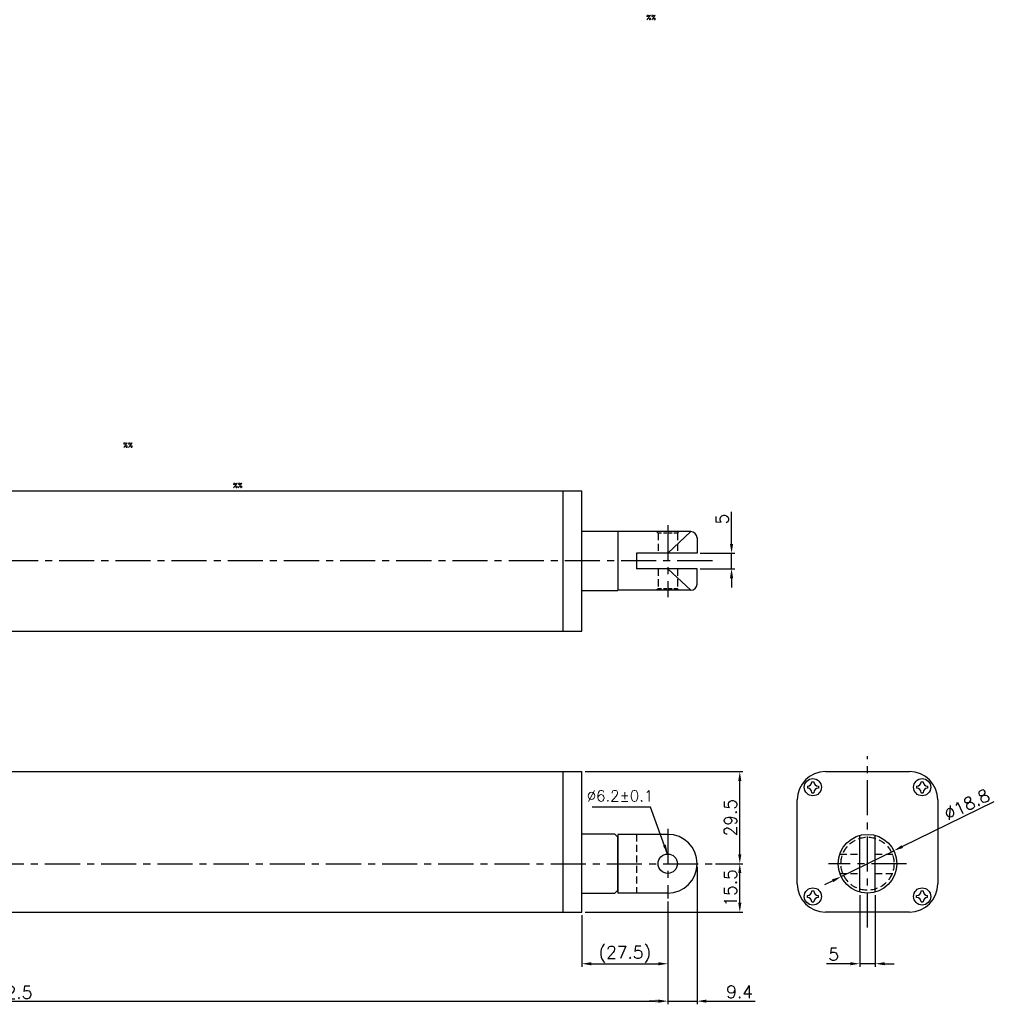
# Model space of a CAD drawing. Extents: x -97 to 527, y -103 to 357.
# Tile 3 of 3: x 215 to 527, y 42 to 357. Entities that reach past the tile are written whole.
import ezdxf

# ---------------------------------------------------------------- set-up
doc = ezdxf.new("R2010")
doc.units = 0
doc.header["$LTSCALE"] = 9
doc.header["$MEASUREMENT"] = 0
doc.header["$PDMODE"] = 3
doc.linetypes.add('CENTER', pattern=[2, 1.25, -0.25, 0.25, -0.25])
doc.linetypes.add('HIDDEN', pattern=[0.375, 0.25, -0.125])
doc.layers.get('0').update_dxf_attribs({"linetype": 'CONTINUOUS'})
doc.layers.get('DEFPOINTS').update_dxf_attribs({"linetype": 'CONTINUOUS'})
for name, color, linetype in [('CE', 2, 'CENTER'), ('DIM', 4, 'CONTINUOUS'), ('DIM0', 4, 'CONTINUOUS'), ('HID', 1, 'HIDDEN'), ('HIDDEN', 7, 'HIDDEN')]:
    doc.layers.add(name, color=color, linetype=linetype)
doc.styles.get("Standard").update_dxf_attribs({"font": 'txt.shx'})
doc.dimstyles.new('STANDARD$0', dxfattribs={"dimtxt": 3, "dimasz": 2, "dimexe": 1, "dimexo": 1, "dimgap": 0.8, "dimtad": 1, "dimtxsty": 'STANDARD', "dimblk1": 'CLOSED', "dimblk2": 'CLOSED', "dimsah": 1, "dimcen": 1, "dimclrd": 256, "dimclre": 256, "dimclrt": 256, "dimazin": 3, "dimtp": 0.3, "dimtfac": 0.8, "dimtmove": 0, "dimatfit": 3, "dimtolj": 1})
doc.dimstyles.new('W_8', dxfattribs={"dimtxt": 8, "dimasz": 3, "dimexe": 3, "dimexo": 3, "dimgap": 2.5, "dimtad": 1, "dimdec": 3, "dimtxsty": 'STANDARD', "dimblk1": 'OPEN', "dimblk2": 'OPEN', "dimsah": 1, "dimcen": -2.5, "dimclrd": 256, "dimclre": 256, "dimclrt": 256, "dimazin": 3, "dimtfac": 0.8, "dimtmove": 0, "dimatfit": 3, "dimtolj": 1})

# ---------------------------------------------------------------- blocks, each defined once
blk = doc.blocks.new('*D16')
at = {"layer": 'DEFPOINTS', "color": 0}
for p in [(431.97, 186.14), (443.01, 186.14), (431.97, 181.14)]:
    blk.add_point(p, dxfattribs=at)
at = {"layer": 'DIM'}
for p, q in [((443.01, 189.14), (443.01, 199.41)), ((432.97, 186.14), (444.01, 186.14)), ((443.01, 181.14), (443.01, 186.14)), ((432.97, 181.14), (444.01, 181.14)), ((443.01, 178.14), (443.01, 175.14))]:
    blk.add_line(p, q, dxfattribs=at)
for points in [[(442.51, 189.14), (443.51, 189.14), (443.01, 186.14)], [(442.51, 178.14), (443.51, 178.14), (443.01, 181.14)]]:
    blk.add_solid(points, dxfattribs=at)
at = {"layer": 'DIM', "insert": (440.01, 197.08), "char_height": 4, "attachment_point": 5, "rotation": 90}
blk.add_mtext('\\A1;5', dxfattribs=at)
blk = doc.blocks.new('*D17')
at = {"layer": 'DEFPOINTS', "color": 0}
for p in [(495, 90.79), (478.12, 82.5)]:
    blk.add_point(p, dxfattribs=at)
at = {"layer": 'DIM'}
for p, q in [((497.69, 92.11), (527.18, 106.6)), ((478.12, 82.5), (495, 90.79)), ((475.43, 81.18), (472.74, 79.85))]:
    blk.add_line(p, q, dxfattribs=at)
for points in [[(497.47, 92.56), (497.91, 91.66), (495, 90.79)], [(475.21, 81.62), (475.65, 80.73), (478.12, 82.5)]]:
    blk.add_solid(points, dxfattribs=at)
at = {"layer": 'DIM', "insert": (518.38, 105.62), "char_height": 4, "attachment_point": 5, "rotation": 26.1657}
blk.add_mtext('\\A1;∅18.8', dxfattribs=at)
blk = doc.blocks.new('*D5')
at = {"layer": 'DEFPOINTS', "color": 0}
for p in [(395.07, 116.14), (445.65, 116.14), (436.86, 86.64)]:
    blk.add_point(p, dxfattribs=at)
at = {"layer": 'DIM'}
for p, q in [((396.07, 116.14), (446.65, 116.14)), ((445.65, 89.64), (445.65, 113.14)), ((437.86, 86.64), (446.65, 86.64))]:
    blk.add_line(p, q, dxfattribs=at)
for points in [[(445.15, 113.14), (446.15, 113.14), (445.65, 116.14)], [(445.15, 89.64), (446.15, 89.64), (445.65, 86.64)]]:
    blk.add_solid(points, dxfattribs=at)
at = {"layer": 'DIM', "insert": (442.65, 101.39), "char_height": 4, "attachment_point": 5, "rotation": 90}
blk.add_mtext('\\A1;29.5', dxfattribs=at)
blk = doc.blocks.new('*D6')
at = {"layer": 'DEFPOINTS', "color": 0}
for p in [(422.57, 73.08), (395.07, 71.14), (422.57, 54.58)]:
    blk.add_point(p, dxfattribs=at)
at = {"layer": 'DIM'}
for p, q in [((395.07, 70.14), (395.07, 53.58)), ((422.57, 72.08), (422.57, 53.58)), ((398.07, 54.58), (419.57, 54.58))]:
    blk.add_line(p, q, dxfattribs=at)
for points in [[(398.07, 55.08), (398.07, 54.08), (395.07, 54.58)], [(419.57, 55.08), (419.57, 54.08), (422.57, 54.58)]]:
    blk.add_solid(points, dxfattribs=at)
at = {"layer": 'DIM', "insert": (408.82, 57.58), "char_height": 4, "attachment_point": 5}
blk.add_mtext('\\A1;(27.5)', dxfattribs=at)
blk = doc.blocks.new('*D7')
at = {"layer": 'DEFPOINTS', "color": 0}
for p in [(436.86, 86.64), (445.65, 86.64), (395.07, 71.14)]:
    blk.add_point(p, dxfattribs=at)
at = {"layer": 'DIM'}
for p, q in [((437.86, 86.64), (446.65, 86.64)), ((445.65, 74.14), (445.65, 83.64)), ((396.07, 71.14), (446.65, 71.14))]:
    blk.add_line(p, q, dxfattribs=at)
for points in [[(445.15, 83.64), (446.15, 83.64), (445.65, 86.64)], [(445.15, 74.14), (446.15, 74.14), (445.65, 71.14)]]:
    blk.add_solid(points, dxfattribs=at)
at = {"layer": 'DIM', "insert": (442.65, 78.89), "char_height": 4, "attachment_point": 5, "rotation": 90}
blk.add_mtext('\\A1;15.5', dxfattribs=at)
blk = doc.blocks.new('*D8')
at = {"layer": 'DEFPOINTS', "color": 0}
for p in [(431.97, 86.64), (422.57, 75.48), (431.97, 42.59)]:
    blk.add_point(p, dxfattribs=at)
at = {"layer": 'DIM'}
for p, q in [((431.97, 85.64), (431.97, 41.59)), ((422.57, 74.48), (422.57, 41.59)), ((419.57, 42.59), (416.57, 42.59)), ((422.57, 42.59), (431.97, 42.59)), ((434.97, 42.59), (450.57, 42.59))]:
    blk.add_line(p, q, dxfattribs=at)
for points in [[(419.57, 43.09), (419.57, 42.09), (422.57, 42.59)], [(434.97, 43.09), (434.97, 42.09), (431.97, 42.59)]]:
    blk.add_solid(points, dxfattribs=at)
at = {"layer": 'DIM', "insert": (445.57, 45.59), "char_height": 4, "attachment_point": 5}
blk.add_mtext('\\A1;9.4', dxfattribs=at)
blk = doc.blocks.new('*D9')
at = {"layer": 'DEFPOINTS', "color": 0}
for p in [(484.06, 77.58), (489.06, 77.58), (484.06, 54.59)]:
    blk.add_point(p, dxfattribs=at)
at = {"layer": 'DIM'}
for p, q in [((484.06, 76.58), (484.06, 53.59)), ((489.06, 76.58), (489.06, 53.59)), ((481.06, 54.59), (473.39, 54.59)), ((489.06, 54.59), (484.06, 54.59)), ((492.06, 54.59), (495.06, 54.59))]:
    blk.add_line(p, q, dxfattribs=at)
for points in [[(481.06, 55.09), (481.06, 54.09), (484.06, 54.59)], [(492.06, 55.09), (492.06, 54.09), (489.06, 54.59)]]:
    blk.add_solid(points, dxfattribs=at)
at = {"layer": 'DIM', "insert": (475.73, 57.59), "char_height": 4, "attachment_point": 5}
blk.add_mtext('\\A1;5', dxfattribs=at)
blk = doc.blocks.new('*D18')
at = {"layer": 'DEFPOINTS', "color": 0}
for p in [(0.07, 82.84), (422.57, 75.48), (422.57, 42.58)]:
    blk.add_point(p, dxfattribs=at)
at = {"layer": 'DIM'}
for p, q in [((0.07, 81.84), (0.07, 41.58)), ((422.57, 74.48), (422.57, 41.58)), ((4.07, 42.58), (418.57, 42.58))]:
    blk.add_line(p, q, dxfattribs=at)
for points in [[(4.07, 43.25), (4.07, 41.91), (0.07, 42.58)], [(418.57, 43.25), (418.57, 41.91), (422.57, 42.58)]]:
    blk.add_solid(points, dxfattribs=at)
at = {"layer": 'DIM', "insert": (211.32, 45.38), "char_height": 4, "attachment_point": 5}
blk.add_mtext('\\A1;422.5', dxfattribs=at)

msp = doc.modelspace()

# ---------------------------------------------------------------- linework, layer by layer
for p, q in [((8.568, 206.1428), (395.068, 206.1428)), ((389.068, 161.1428), (389.068, 206.1428)), ((395.068, 161.1428), (395.068, 206.1428)), ((406.568, 193.1428), (395.068, 193.1428)), ((406.568, 193.1428), (406.568, 174.1428)), ((429.968, 193.0428), (406.568, 193.0428)), ((429.968, 193.0428), (422.568, 186.1428)), ((431.968, 191.0428), (431.968, 186.1428)), ((431.968, 186.1428), (412.568, 186.1428)), ((412.568, 186.1428), (412.568, 181.1428)), ((429.968, 174.2428), (422.568, 181.1428)), ((431.968, 176.2428), (431.968, 181.1428)), ((395.068, 174.1428), (406.568, 174.1428)), ((429.968, 174.2428), (406.568, 174.2428)), ((8.568, 161.1428), (395.068, 161.1428)), ((8.568, 116.1435), (395.068, 116.1435)), ((389.068, 107.1435), (389.068, 116.1435)), ((395.068, 107.1435), (395.068, 116.1435)), ((473.0594, 116.1435), (500.0594, 116.1435)), ((467.3094, 111.4435), (467.3094, 110.8435)), ((468.7594, 112.8935), (469.3594, 112.8935)), ((470.8094, 111.4435), (470.8094, 110.8435)), ((502.3094, 111.4435), (502.3094, 110.8435)), ((503.7594, 112.8935), (504.3594, 112.8935)), ((505.8094, 111.4435), (505.8094, 110.8435)), ((468.7594, 109.3935), (469.3594, 109.3935)), ((503.7594, 109.3935), (504.3594, 109.3935)), ((389.068, 80.1435), (389.068, 107.1435)), ((395.068, 80.1435), (395.068, 107.1435)), ((464.0594, 80.1435), (464.0594, 107.1435)), ((509.0594, 107.1435), (509.0594, 80.1435)), ((405.568, 96.1435), (395.068, 96.1435)), ((405.568, 96.1435), (406.568, 95.1435)), ((406.568, 96.0435), (406.568, 77.1435)), ((422.568, 96.0435), (406.568, 96.0435)), ((406.568, 78.1435), (406.568, 95.1435)), ((406.568, 95.1435), (406.568, 77.2435)), ((406.568, 95.1435), (406.568, 77.2435)), ((484.0594, 77.582), (484.0594, 95.7049)), ((489.0594, 77.582), (489.0594, 95.7049)), ((389.068, 71.1435), (389.068, 80.1435)), ((395.068, 71.1435), (395.068, 80.1435)), ((395.068, 77.1435), (405.568, 77.1435)), ((405.568, 77.1435), (406.568, 78.1435)), ((422.568, 77.2435), (406.568, 77.2435)), ((467.3094, 75.8435), (467.3094, 76.4435)), ((468.7594, 77.8935), (469.3594, 77.8935)), ((470.8094, 75.8435), (470.8094, 76.4435)), ((502.3094, 75.8435), (502.3094, 76.4435)), ((503.7594, 77.8935), (504.3594, 77.8935)), ((505.8094, 75.8435), (505.8094, 76.4435)), ((468.7594, 74.3935), (469.3594, 74.3935)), ((503.7594, 74.3935), (504.3594, 74.3935)), ((8.568, 71.1435), (395.068, 71.1435)), ((500.0594, 71.1435), (473.0594, 71.1435))]:
    msp.add_line(p, q)
at = {"ltscale": 0.5}
msp.add_line((431.968, 181.1428), (412.568, 181.1428), dxfattribs=at)
for centre, radius in [((469.0594, 111.1435), 2.75), ((504.0594, 111.1435), 2.75), ((486.5594, 86.6435), 9.4), ((422.568, 86.6435), 3.1), ((469.0594, 76.1435), 2.75), ((504.0594, 76.1435), 2.75)]:
    msp.add_circle(centre, radius)
for centre, radius, start, end in [((429.968, 191.0428), 2, 0, 90), ((429.968, 176.2428), 2, 270, 0), ((473.0594, 107.1435), 9, 90, 180), ((500.0594, 107.1435), 9, 0, 90), ((467.3094, 112.8935), 1.45, 270, 0), ((467.3094, 109.3935), 1.45, 0, 90), ((470.8094, 112.8935), 1.45, 180, 270), ((470.8094, 109.3935), 1.45, 90, 180), ((502.3094, 112.8935), 1.45, 270, 0), ((502.3094, 109.3935), 1.45, 0, 90), ((505.8094, 112.8935), 1.45, 180, 270), ((505.8094, 109.3935), 1.45, 90, 180), ((422.568, 86.6435), 9.4, 270, 90), ((473.0594, 80.1435), 9, 180, 270), ((500.0594, 80.1435), 9, 270, 0), ((467.3094, 77.8935), 1.45, 270, 0), ((467.3094, 74.3935), 1.45, 0, 90), ((470.8094, 77.8935), 1.45, 180, 270), ((470.8094, 74.3935), 1.45, 90, 180), ((502.3094, 77.8935), 1.45, 270, 0), ((502.3094, 74.3935), 1.45, 0, 90), ((505.8094, 77.8935), 1.45, 180, 270), ((505.8094, 74.3935), 1.45, 90, 180)]:
    msp.add_arc(centre, radius, start, end)
at = {"layer": 'CE'}
for p, q in [((422.568, 195.1373), (422.568, 172.0039)), ((436.8601, 183.6428), (-12.5353, 183.6428)), ((486.5594, 66.1435), (486.5594, 121.1435)), ((422.568, 97.8069), (422.568, 75.48)), ((-10.932, 86.6435), (436.8601, 86.6435)), ((499.0594, 86.6435), (474.0594, 86.6435))]:
    msp.add_line(p, q, dxfattribs=at)
at = {"layer": 'HID'}
for p, q in [((419.468, 192.5428), (418.968, 193.0428)), ((419.468, 192.5428), (419.468, 186.1428)), ((425.668, 192.5428), (426.168, 193.0428)), ((425.668, 192.5428), (425.668, 186.1428)), ((419.468, 181.1428), (419.468, 174.7428)), ((425.668, 181.1428), (425.668, 174.7428)), ((419.468, 174.7428), (418.968, 174.2428)), ((425.668, 174.7428), (426.168, 174.2428)), ((412.568, 96.0435), (412.568, 77.2435)), ((477.6852, 89.7435), (484.0594, 89.7435)), ((489.0594, 89.7435), (495.4335, 89.7435)), ((477.6852, 83.5435), (484.0594, 83.5435)), ((489.0594, 83.5435), (495.4335, 83.5435))]:
    msp.add_line(p, q, dxfattribs=at)
at = {"layer": 'HID', "ltscale": 0.5}
for p, q in [((425.668, 192.5428), (419.468, 192.5428)), ((425.668, 174.7428), (419.468, 174.7428))]:
    msp.add_line(p, q, dxfattribs=at)
at = {"layer": 'HIDDEN'}
msp.add_circle((486.5594, 86.6435), 8.5, dxfattribs=at)

# ---------------------------------------------------------------- texts
at = {"layer": 'DIM', "insert": (417.9204, 108.3549), "char_height": 3.5, "attachment_point": 6}
msp.add_mtext('%%C6.2%%P0.1', dxfattribs=at)
at = {"layer": 'DIM0'}
for p in [(415.6842, 357.1112), (248.0813, 220.0461), (283.2603, 207.1271)]:
    msp.add_text('%%', height=1.5, dxfattribs=at).set_placement(p)

# ---------------------------------------------------------------- dimensions: what is measured, and where the dimension line sits
at = {"layer": 'DIM'}
dim = msp.add_linear_dim(base=(443.0055, 186.1428), p1=(431.968, 181.1428), p2=(431.968, 186.1428), angle=90, dimstyle='W_8', override={"dimtxt": 4, "dimexe": 1, "dimexo": 1, "dimgap": 1, "dimsah": 0, "dimtp": 0.2, "dimtdec": 3}, dxfattribs=at)
dim.commit()
dim.dimension.update_dxf_attribs({"geometry": '*D16', "text_midpoint": (443.0055, 197.0761), "dimtype": 160})
for base, p1, p2, picture, middle in [((445.6511, 116.1435), (436.8601, 86.6435), (395.068, 116.1435), '*D5', (442.6511, 101.3935)), ((445.6511, 86.6435), (395.068, 71.1435), (436.8601, 86.6435), '*D7', (442.6511, 78.8935))]:
    dim = msp.add_linear_dim(base=base, p1=p1, p2=p2, angle=90, dimstyle='W_8', override={"dimtxt": 4, "dimexe": 1, "dimexo": 1, "dimgap": 1, "dimsah": 0, "dimtp": 0.2, "dimtdec": 3}, dxfattribs=at)
    dim.commit()
    dim.dimension.update_dxf_attribs({"geometry": picture, "text_midpoint": middle})
dim = msp.add_diameter_dim_2p(p1=(478.1227, 82.4983), p2=(494.9961, 90.7886), dimstyle='W_8', override={"dimtxt": 4, "dimexe": 1, "dimexo": 1, "dimgap": 1, "dimsah": 0, "dimtp": 0.2, "dimtdec": 3}, dxfattribs=at)
dim.commit()
dim.dimension.update_dxf_attribs({"geometry": '*D17', "text_midpoint": (519.7008, 102.9265), "dimtype": 163})
for base, p1, p2, dimstyle, override, picture, middle in [((431.968, 42.5854), (422.568, 75.48), (431.968, 86.6435), 'W_8', {"dimtxt": 4, "dimexe": 1, "dimexo": 1, "dimgap": 1, "dimsah": 0, "dimtp": 0.2, "dimtdec": 3}, '*D8', (445.568, 42.5854)), ((422.568, 42.5788), (0.068, 82.8444), (422.568, 75.48), 'STANDARD$0', {"dimtxt": 4, "dimasz": 4, "dimsah": 0}, '*D18', (211.318, 42.5788)), ((484.0594, 54.5878), (489.0594, 77.582), (484.0594, 77.582), 'W_8', {"dimtxt": 4, "dimexe": 1, "dimexo": 1, "dimgap": 1, "dimsah": 0, "dimtp": 0.2, "dimtdec": 3}, '*D9', (475.726, 54.5878))]:
    dim = msp.add_linear_dim(base=base, p1=p1, p2=p2, dimstyle=dimstyle, override=override, dxfattribs=at)
    dim.commit()
    dim.dimension.update_dxf_attribs({"geometry": picture, "text_midpoint": middle, "dimtype": 160})
dim = msp.add_linear_dim(base=(422.568, 54.5788), p1=(395.068, 71.1435), p2=(422.568, 73.08), text='(<>)', dimstyle='W_8', override={"dimtxt": 4, "dimexe": 1, "dimexo": 1, "dimgap": 1, "dimsah": 0, "dimtp": 0.2, "dimtdec": 3}, dxfattribs=at)
dim.commit()
dim.dimension.update_dxf_attribs({"geometry": '*D6', "text_midpoint": (408.818, 57.5788)})

# ---------------------------------------------------------------- leaders
at = {"layer": 'DIM', "annotation_type": 0, "has_hookline": 1, "hookline_direction": 1, "text_width": 14.6667}
msp.add_leader([(422.5315, 89.7432), (417.0464, 104.7549), (414.0464, 104.7549)], dimstyle='W_8', override={"dimtxt": 4, "dimexe": 1, "dimexo": 1, "dimgap": 1, "dimtp": 0.2, "dimtdec": 3}, dxfattribs=at)

doc.saveas('drawing.dxf')
